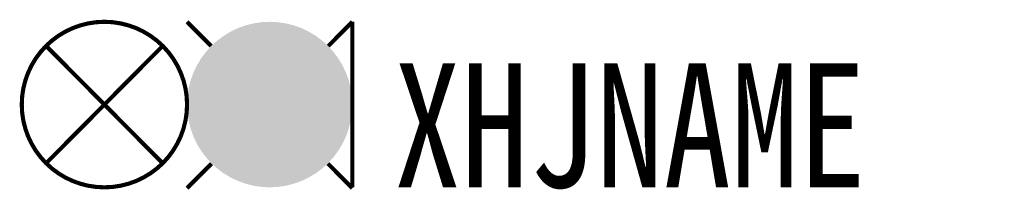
# Model space of a CAD drawing. Header units: inches. Extents: x -8.1 to 15.8, y 3.9 to 8.1.
import ezdxf

# ---------------------------------------------------------------- set-up
doc = ezdxf.new("R2010")
doc.units = ezdxf.units.IN
doc.header["$MEASUREMENT"] = 0
doc.styles.add('HZ', font='SimSun.ttf', dxfattribs={"width": 0.8})

msp = doc.modelspace()

# ---------------------------------------------------------------- linework, layer by layer
at = {"color": 3, "const_width": 0.1}
msp.add_lwpolyline([(-8, 6, 1), (-4, 6, 1)], format="xyb", close=True, dxfattribs=at)
at = {"color": 1, "const_width": 0.1}
for points in [[(-4, 8), (-3.416, 7.413)], [(0, 8), (-0.584, 7.413)], [(-3.409, 4.573), (-4, 3.979)], [(-0.591, 4.573), (0, 3.979)]]:
    msp.add_lwpolyline(points, dxfattribs=at)
at = {"color": 1, "const_width": 2}
msp.add_lwpolyline([(-3, 6, 1), (-1, 6, 1)], format="xyb", close=True, dxfattribs=at)
at = {"const_width": 0.1}
msp.add_lwpolyline([(0, 8), (0, 4)], dxfattribs=at)
at = {"color": 3, "const_width": 0.1}
for points in [[(-7.414, 7.421), (-4.59, 4.582)], [(-4.586, 7.421), (-7.41, 4.582)]]:
    msp.add_lwpolyline(points, dxfattribs=at)

# ---------------------------------------------------------------- texts
at = {"style": 'HZ', "width": 0.8}
msp.add_attdef('XHJNAME', (1, 4), 'S2', height=3, dxfattribs=at)

doc.saveas('drawing.dxf')
